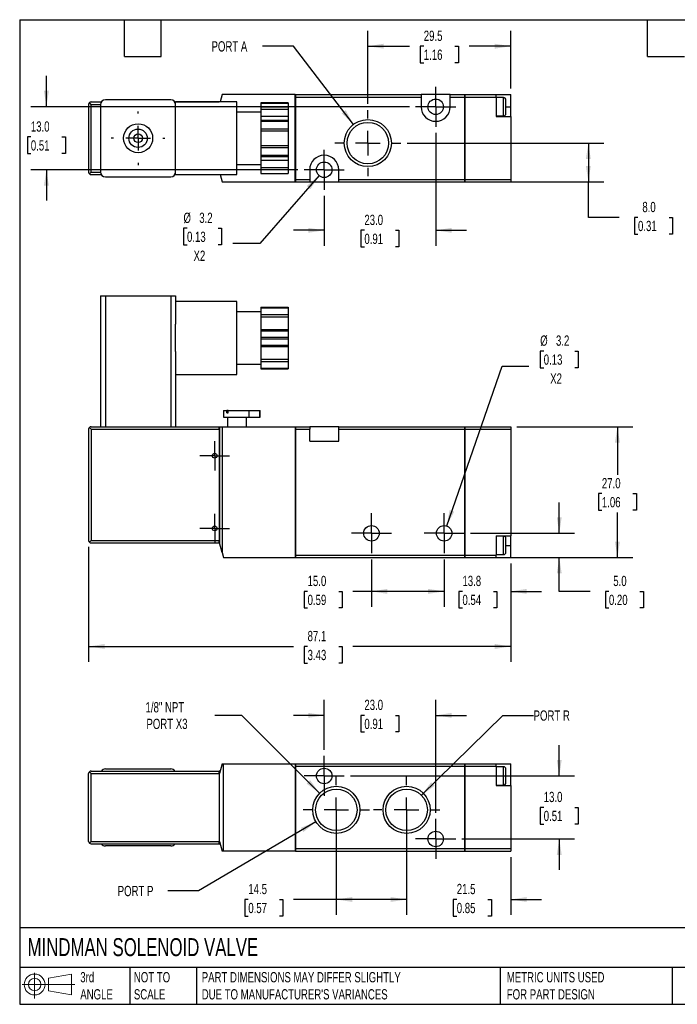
# Model space of a CAD drawing. Header units: millimetres. Extents: x 6 to 273, y 6 to 210.
# Tile 1 of 2: x 6 to 142, y 6 to 210. Entities that reach past the tile are written whole.
import ezdxf

# ---------------------------------------------------------------- set-up
doc = ezdxf.new("R2010")
doc.units = ezdxf.units.MM
doc.linetypes.add('SLD-Center', pattern=[19.05, 15.24, -1.27, 1.27, -1.27])
doc.linetypes.add('SLD-Solid', pattern=[0])
doc.layers.add('CENTER', color=40, linetype='SLD-Center')
doc.layers.add('SLD-DEFPOINTS', color=7, linetype='Continuous')
doc.layers.add('DIMENSIONS', color=140, linetype='SLD-Solid', lineweight=25)
doc.layers.add('TEXT', color=140, linetype='SLD-Solid', lineweight=25)
doc.styles.add('SLDTEXTSTYLE0', font='TXT', dxfattribs={"width": 0.7})
doc.dimstyles.new('SLDDIMSTYLE0', dxfattribs={"dimtxt": 2.158008, "dimasz": 3.302, "dimexe": 0, "dimexo": 0.0625, "dimgap": 0.539502, "dimtad": 0, "dimtih": 1, "dimtoh": 1, "dimdec": 1, "dimrnd": 1e-09, "dimzin": 4, "dimdsep": 46, "dimtxsty": 'SLDTEXTSTYLE0', "dimsah": 1, "dimcen": 0.09, "dimadec": 0, "dimazin": 1, "dimtfac": 1, "dimtdec": 1, "dimtofl": 0, "dimtmove": 0, "dimatfit": 3, "dimfxl": 0, "dimfrac": 2, "dimtolj": 1, "dimtzin": 12, "dimarcsym": 0})
doc.dimstyles.new('SLDDIMSTYLE1', dxfattribs={"dimtxt": 2.158008, "dimasz": 3.302, "dimexe": 0, "dimexo": 0.0625, "dimgap": 0.539502, "dimtad": 0, "dimtih": 1, "dimtoh": 1, "dimdec": 1, "dimrnd": 1e-09, "dimzin": 12, "dimdsep": 46, "dimtxsty": 'SLDTEXTSTYLE0', "dimsah": 1, "dimcen": 0.09, "dimadec": 0, "dimazin": 3, "dimtfac": 1, "dimtdec": 1, "dimtmove": 0, "dimatfit": 0, "dimfxl": 0, "dimfrac": 2, "dimtolj": 1, "dimtzin": 12, "dimarcsym": 0})
doc.dimstyles.new('SLDDIMSTYLE2', dxfattribs={"dimtxt": 2.158008, "dimasz": 3.302, "dimexe": 0, "dimexo": 0.0625, "dimgap": 0.539502, "dimtad": 0, "dimtih": 1, "dimtoh": 1, "dimdec": 1, "dimrnd": 1e-09, "dimzin": 12, "dimdsep": 46, "dimtxsty": 'SLDTEXTSTYLE0', "dimsah": 1, "dimcen": 0.09, "dimadec": 0, "dimazin": 3, "dimtfac": 1, "dimtdec": 1, "dimtofl": 0, "dimtmove": 0, "dimatfit": 3, "dimfxl": 0, "dimfrac": 2, "dimtolj": 1, "dimtzin": 12, "dimarcsym": 0})
doc.dimstyles.new('SLDDIMSTYLE3', dxfattribs={"dimtxt": 2.158008, "dimasz": 3.302, "dimexe": 0, "dimexo": 0.0625, "dimgap": 0.539502, "dimtad": 0, "dimtih": 1, "dimtoh": 1, "dimdec": 1, "dimrnd": 1e-09, "dimzin": 4, "dimdsep": 46, "dimtxsty": 'SLDTEXTSTYLE0', "dimsah": 1, "dimcen": 0.09, "dimadec": 0, "dimazin": 1, "dimtfac": 1, "dimtdec": 1, "dimtmove": 0, "dimatfit": 0, "dimfxl": 0, "dimfrac": 2, "dimtolj": 1, "dimtzin": 12, "dimarcsym": 0})
doc.dimstyles.new('SLDDIMSTYLE4', dxfattribs={"dimtxt": 2.158008, "dimasz": 3.302, "dimexe": 0, "dimexo": 0.0625, "dimgap": 0.539502, "dimtad": 0, "dimtih": 1, "dimtoh": 1, "dimdec": 1, "dimrnd": 1e-09, "dimzin": 12, "dimdsep": 46, "dimtxsty": 'SLDTEXTSTYLE0', "dimsah": 1, "dimcen": 0, "dimadec": 0, "dimazin": 3, "dimtfac": 1, "dimtdec": 1, "dimtofl": 0, "dimtmove": 0, "dimatfit": 3, "dimfxl": 0, "dimfrac": 2, "dimtolj": 1, "dimtzin": 12, "dimarcsym": 0})
doc.dimstyles.new('SLDDIMSTYLE5', dxfattribs={"dimtxt": 2.158008, "dimasz": 3.302, "dimexe": 0, "dimexo": 0.0625, "dimgap": 0.539502, "dimtad": 0, "dimtih": 1, "dimtoh": 1, "dimdec": 1, "dimrnd": 1e-09, "dimzin": 12, "dimdsep": 46, "dimtxsty": 'SLDTEXTSTYLE0', "dimsah": 1, "dimcen": 0, "dimadec": 0, "dimazin": 3, "dimtfac": 1, "dimtdec": 1, "dimtofl": 0, "dimtmove": 0, "dimatfit": 3, "dimfxl": 0, "dimfrac": 2, "dimtolj": 1, "dimtzin": 12, "dimarcsym": 0})

# ---------------------------------------------------------------- blocks, each defined once
blk = doc.blocks.new('Block11')
at = {"color": 7, "linetype": 'SLD-Solid', "lineweight": 18}
for p, q in [((2.59, 5.31), (2.59, 0)), ((5.48, 4.17), (10.18, 5.03)), ((5.48, 1.6), (5.48, 4.17)), ((10.18, 5.03), (10.18, 0.73)), ((0, 2.88), (10.87, 2.88)), ((5.48, 1.6), (10.18, 0.73))]:
    blk.add_line(p, q, dxfattribs=at)
for radius in [2.15, 1.29]:
    blk.add_circle((2.59, 2.88), radius, dxfattribs=at)
blk = doc.blocks.new('Block12')
at = {"layer": 'SLD-DEFPOINTS'}
blk.add_blockref('Block11', (0, 0), dxfattribs=at)
blk = doc.blocks.new('_D')
at = {"layer": 'DIMENSIONS'}
for p, q in [((108.95, 125.56), (132.85, 125.56)), ((129.68, 125.56), (129.68, 115.65)), ((126.47, 111.74), (125.75, 111.74)), ((125.75, 111.74), (125.75, 108.31)), ((132.88, 111.74), (133.61, 111.74)), ((133.61, 111.74), (133.61, 108.31)), ((125.75, 108.31), (126.47, 108.31)), ((129.68, 98.56), (129.68, 107.82)), ((133.61, 108.31), (132.88, 108.31)), ((105.95, 98.56), (132.85, 98.56))]:
    blk.add_line(p, q, dxfattribs=at)
for points in [[(129.68, 125.56), (129.17, 122.26), (130.18, 122.26)], [(129.68, 98.56), (130.18, 101.86), (129.17, 101.86)]]:
    blk.add_solid(points, dxfattribs=at)
at = {"layer": 'DIMENSIONS', "char_height": 2.117, "attachment_point": 1, "style": 'SLDTEXTSTYLE0'}
for s, insert in [('27.0', (126.47, 114.95)), ('1.06', (126.47, 111.04))]:
    blk.add_mtext(s, dxfattribs=dict(at, insert=insert))
blk = doc.blocks.new('_D_1')
at = {"layer": 'DIMENSIONS'}
for p, q in [((93.93, 98.15), (93.93, 88.4)), ((107.68, 97.29), (107.68, 88.4)), ((93.93, 91.57), (87.58, 91.57)), ((97.7, 91.57), (96.97, 91.57)), ((96.97, 91.57), (96.97, 88.14)), ((104.11, 91.57), (104.83, 91.57)), ((104.83, 91.57), (104.83, 88.14)), ((107.68, 91.57), (114.03, 91.57)), ((96.97, 88.14), (97.7, 88.14)), ((104.83, 88.14), (104.11, 88.14))]:
    blk.add_line(p, q, dxfattribs=at)
for points in [[(93.93, 91.57), (90.62, 92.08), (90.62, 91.06)], [(107.68, 91.57), (110.98, 91.06), (110.98, 92.08)]]:
    blk.add_solid(points, dxfattribs=at)
at = {"layer": 'DIMENSIONS', "char_height": 2.117, "attachment_point": 1, "style": 'SLDTEXTSTYLE0'}
for s, insert in [('13.8', (97.7, 94.78)), ('0.54', (97.7, 90.87))]:
    blk.add_mtext(s, dxfattribs=dict(at, insert=insert))
blk = doc.blocks.new('_D_2')
at = {"layer": 'DIMENSIONS'}
for p, q in [((78.93, 98.15), (78.93, 88.4)), ((93.93, 98.15), (93.93, 88.4)), ((65.75, 91.57), (65.03, 91.57)), ((65.03, 91.57), (65.03, 88.14)), ((72.17, 91.57), (72.89, 91.57)), ((72.89, 91.57), (72.89, 88.14)), ((78.93, 91.57), (75.09, 91.57)), ((93.93, 91.57), (78.93, 91.57)), ((65.03, 88.14), (65.75, 88.14)), ((72.89, 88.14), (72.17, 88.14))]:
    blk.add_line(p, q, dxfattribs=at)
for points in [[(78.93, 91.57), (82.23, 91.06), (82.23, 92.08)], [(93.93, 91.57), (90.62, 92.08), (90.62, 91.06)]]:
    blk.add_solid(points, dxfattribs=at)
at = {"layer": 'DIMENSIONS', "char_height": 2.117, "attachment_point": 1, "style": 'SLDTEXTSTYLE0'}
for s, insert in [('15.0', (65.75, 94.78)), ('0.59', (65.75, 90.87))]:
    blk.add_mtext(s, dxfattribs=dict(at, insert=insert))
blk = doc.blocks.new('_D_3')
at = {"layer": 'DIMENSIONS'}
for p, q in [((20.58, 100.79), (20.58, 77.02)), ((107.68, 97.29), (107.68, 77.02)), ((20.58, 80.2), (62.83, 80.2)), ((65.75, 80.2), (65.03, 80.2)), ((65.03, 80.2), (65.03, 76.77)), ((72.17, 80.2), (72.89, 80.2)), ((72.89, 80.2), (72.89, 76.77)), ((107.68, 80.2), (75.09, 80.2)), ((65.03, 76.77), (65.75, 76.77)), ((72.89, 76.77), (72.17, 76.77))]:
    blk.add_line(p, q, dxfattribs=at)
for points in [[(20.58, 80.2), (23.88, 79.69), (23.88, 80.71)], [(107.68, 80.2), (104.37, 80.71), (104.37, 79.69)]]:
    blk.add_solid(points, dxfattribs=at)
at = {"layer": 'DIMENSIONS', "char_height": 2.117, "attachment_point": 1, "style": 'SLDTEXTSTYLE0'}
for s, insert in [('87.1', (65.75, 83.41)), ('3.43', (65.75, 79.5))]:
    blk.add_mtext(s, dxfattribs=dict(at, insert=insert))
blk = doc.blocks.new('_D_4')
at = {"layer": 'DIMENSIONS'}
for p, q in [((117.68, 103.56), (117.68, 109.91)), ((99.34, 103.56), (120.85, 103.56)), ((105.95, 98.56), (120.85, 98.56)), ((117.68, 91.57), (117.68, 98.56)), ((124.03, 91.57), (117.68, 91.57)), ((127.92, 91.57), (127.19, 91.57)), ((127.19, 91.57), (127.19, 88.14)), ((134.33, 91.57), (135.06, 91.57)), ((135.06, 91.57), (135.06, 88.14)), ((127.19, 88.14), (127.92, 88.14)), ((135.06, 88.14), (134.33, 88.14))]:
    blk.add_line(p, q, dxfattribs=at)
for points in [[(117.68, 103.56), (118.18, 106.86), (117.17, 106.86)], [(117.68, 98.56), (117.17, 95.26), (118.18, 95.26)]]:
    blk.add_solid(points, dxfattribs=at)
at = {"layer": 'DIMENSIONS', "char_height": 2.117, "attachment_point": 1, "style": 'SLDTEXTSTYLE0'}
for s, insert in [('5.0', (128.82, 94.78)), ('0.20', (127.92, 90.87))]:
    blk.add_mtext(s, dxfattribs=dict(at, insert=insert))
blk = doc.blocks.new('_D_5')
at = {"layer": 'DIMENSIONS'}
for p, q in [((114.47, 141.16), (113.75, 141.16)), ((113.75, 141.16), (113.75, 137.73)), ((120.88, 141.16), (121.61, 141.16)), ((121.61, 141.16), (121.61, 137.73)), ((94.45, 105.07), (105.88, 138.03)), ((105.88, 138.03), (111.43, 138.03)), ((113.75, 137.73), (114.47, 137.73)), ((121.61, 137.73), (120.88, 137.73))]:
    blk.add_line(p, q, dxfattribs=at)
blk.add_solid([(94.45, 105.07), (96.01, 108.02), (95.05, 108.36)], dxfattribs=at)
at = {"layer": 'DIMENSIONS', "char_height": 2.117, "attachment_point": 1, "style": 'SLDTEXTSTYLE0'}
for s, insert in [('%%c', (113.74, 144.38)), ('3.2', (117, 144.38)), ('0.13', (114.47, 140.46)), ('X2', (115.81, 136.55))]:
    blk.add_mtext(s, dxfattribs=dict(at, insert=insert))
blk = doc.blocks.new('SW_CENTERMARKSYMBOL_0')
at = {"layer": 'CENTER', "color": 0}
for p, q in [((0, 2.54), (0, 3.04)), ((0, 0), (0, 2.54)), ((-2.54, 0), (-3.04, 0)), ((0, 0), (-2.54, 0)), ((0, 0), (0, -2.54)), ((0, 0), (2.54, 0)), ((2.54, 0), (3.04, 0)), ((0, -2.54), (0, -3.04))]:
    blk.add_line(p, q, dxfattribs=at)
blk = doc.blocks.new('SW_CENTERMARKSYMBOL_1')
at = {"layer": 'CENTER', "color": 0}
for p, q in [((0, 2.54), (0, 3.04)), ((0, 0), (0, 2.54)), ((-2.54, 0), (-3.04, 0)), ((0, 0), (-2.54, 0)), ((0, 0), (0, -2.54)), ((0, 0), (2.54, 0)), ((2.54, 0), (3.04, 0)), ((0, -2.54), (0, -3.04))]:
    blk.add_line(p, q, dxfattribs=at)
blk = doc.blocks.new('SW_CENTERMARKSYMBOL_2')
at = {"layer": 'CENTER', "color": 0}
for p, q in [((0, 2.54), (0, 4.14)), ((0, 0), (0, 2.54)), ((-2.54, 0), (-4.14, 0)), ((0, 0), (-2.54, 0)), ((0, 0), (0, -2.54)), ((0, 0), (2.54, 0)), ((2.54, 0), (4.14, 0)), ((0, -2.54), (0, -4.14))]:
    blk.add_line(p, q, dxfattribs=at)
blk = doc.blocks.new('SW_CENTERMARKSYMBOL_3')
at = {"layer": 'CENTER', "color": 0}
for p, q in [((0, 2.54), (0, 4.14)), ((0, 0), (0, 2.54)), ((-2.54, 0), (-4.14, 0)), ((0, 0), (-2.54, 0)), ((0, 0), (0, -2.54)), ((0, 0), (2.54, 0)), ((2.54, 0), (4.14, 0)), ((0, -2.54), (0, -4.14))]:
    blk.add_line(p, q, dxfattribs=at)
blk = doc.blocks.new('_D_9')
at = {"layer": 'DIMENSIONS'}
for p, q in [((92.18, 186.17), (92.18, 162.91)), ((69.18, 173.17), (69.18, 162.91)), ((69.18, 166.08), (62.83, 166.08)), ((77.47, 166.08), (76.75, 166.08)), ((76.75, 166.08), (76.75, 162.65)), ((83.88, 166.08), (84.61, 166.08)), ((84.61, 166.08), (84.61, 162.65)), ((92.18, 166.08), (98.53, 166.08)), ((76.75, 162.65), (77.47, 162.65)), ((84.61, 162.65), (83.88, 162.65))]:
    blk.add_line(p, q, dxfattribs=at)
for points in [[(69.18, 166.08), (65.87, 166.59), (65.87, 165.57)], [(92.18, 166.08), (95.48, 165.57), (95.48, 166.59)]]:
    blk.add_solid(points, dxfattribs=at)
at = {"layer": 'DIMENSIONS', "char_height": 2.117, "attachment_point": 1, "style": 'SLDTEXTSTYLE0'}
for s, insert in [('23.0', (77.47, 169.29)), ('0.91', (77.47, 165.38))]:
    blk.add_mtext(s, dxfattribs=dict(at, insert=insert))
blk = doc.blocks.new('_D_10')
at = {"layer": 'DIMENSIONS'}
for p, q in [((11.86, 191.58), (11.86, 197.93)), ((86.77, 191.58), (8.68, 191.58)), ((8.65, 185.36), (7.93, 185.36)), ((7.93, 185.36), (7.93, 181.93)), ((15.07, 185.36), (15.79, 185.36)), ((15.79, 185.36), (15.79, 181.93)), ((7.93, 181.93), (8.65, 181.93)), ((15.79, 181.93), (15.07, 181.93)), ((63.77, 178.58), (8.68, 178.58)), ((11.86, 178.58), (11.86, 172.23))]:
    blk.add_line(p, q, dxfattribs=at)
for points in [[(11.86, 191.58), (12.37, 194.88), (11.35, 194.88)], [(11.86, 178.58), (11.35, 175.28), (12.37, 175.28)]]:
    blk.add_solid(points, dxfattribs=at)
at = {"layer": 'DIMENSIONS', "char_height": 2.117, "attachment_point": 1, "style": 'SLDTEXTSTYLE0'}
for s, insert in [('13.0', (8.65, 188.57)), ('0.51', (8.65, 184.66))]:
    blk.add_mtext(s, dxfattribs=dict(at, insert=insert))
blk = doc.blocks.new('_D_11')
at = {"layer": 'DIMENSIONS'}
for p, q in [((86.27, 184.08), (126.85, 184.08)), ((123.68, 184.08), (123.68, 176.08)), ((99.4, 176.08), (126.85, 176.08)), ((123.68, 168.74), (123.68, 176.08)), ((130.03, 168.74), (123.68, 168.74)), ((133.92, 168.74), (133.19, 168.74)), ((133.19, 168.74), (133.19, 165.31)), ((140.33, 168.74), (141.06, 168.74)), ((141.06, 168.74), (141.06, 165.31)), ((133.19, 165.31), (133.92, 165.31)), ((141.06, 165.31), (140.33, 165.31))]:
    blk.add_line(p, q, dxfattribs=at)
for points in [[(123.68, 184.08), (123.17, 180.78), (124.18, 180.78)], [(123.68, 176.08), (124.18, 179.38), (123.17, 179.38)]]:
    blk.add_solid(points, dxfattribs=at)
at = {"layer": 'DIMENSIONS', "char_height": 2.117, "attachment_point": 1, "style": 'SLDTEXTSTYLE0'}
for s, insert in [('8.0', (134.82, 171.95)), ('0.31', (133.92, 168.04))]:
    blk.add_mtext(s, dxfattribs=dict(at, insert=insert))
blk = doc.blocks.new('_D_12')
at = {"layer": 'DIMENSIONS'}
for p, q in [((78.18, 192.18), (78.18, 207.26)), ((107.68, 195.35), (107.68, 207.26)), ((78.18, 204.08), (86.8, 204.08)), ((89.72, 204.08), (89, 204.08)), ((89, 204.08), (89, 200.65)), ((96.13, 204.08), (96.86, 204.08)), ((96.86, 204.08), (96.86, 200.65)), ((107.68, 204.08), (99.06, 204.08)), ((89, 200.65), (89.72, 200.65)), ((96.86, 200.65), (96.13, 200.65))]:
    blk.add_line(p, q, dxfattribs=at)
for points in [[(78.18, 204.08), (81.48, 203.57), (81.48, 204.59)], [(107.68, 204.08), (104.37, 204.59), (104.37, 203.57)]]:
    blk.add_solid(points, dxfattribs=at)
at = {"layer": 'DIMENSIONS', "char_height": 2.117, "attachment_point": 1, "style": 'SLDTEXTSTYLE0'}
for s, insert in [('29.5', (89.72, 207.29)), ('1.16', (89.72, 203.38))]:
    blk.add_mtext(s, dxfattribs=dict(at, insert=insert))
blk = doc.blocks.new('_D_13')
at = {"layer": 'DIMENSIONS'}
for p, q in [((68.12, 177.38), (55.88, 163.38)), ((40.87, 166.51), (40.15, 166.51)), ((40.15, 166.51), (40.15, 163.08)), ((47.29, 166.51), (48.01, 166.51)), ((48.01, 166.51), (48.01, 163.08)), ((40.15, 163.08), (40.87, 163.08)), ((48.01, 163.08), (47.29, 163.08)), ((55.88, 163.38), (50.32, 163.38))]:
    blk.add_line(p, q, dxfattribs=at)
blk.add_solid([(68.12, 177.38), (65.57, 175.23), (66.33, 174.56)], dxfattribs=at)
at = {"layer": 'DIMENSIONS', "char_height": 2.117, "attachment_point": 1, "style": 'SLDTEXTSTYLE0'}
for s, insert in [('%%c', (40.14, 169.72)), ('3.2', (43.4, 169.72)), ('0.13', (40.87, 165.81)), ('X2', (42.22, 161.9))]:
    blk.add_mtext(s, dxfattribs=dict(at, insert=insert))
blk = doc.blocks.new('_D_14')
at = {"layer": 'DIMENSIONS'}
for p, q in [((62.83, 204.08), (56.48, 204.08)), ((75.22, 187.94), (62.83, 204.08))]:
    blk.add_line(p, q, dxfattribs=at)
blk.add_solid([(75.22, 187.94), (73.61, 190.87), (72.8, 190.25)], dxfattribs=at)
at = {"layer": 'DIMENSIONS', "insert": (45.93, 205.1), "char_height": 2.117, "attachment_point": 1, "style": 'SLDTEXTSTYLE0'}
blk.add_mtext('PORT A', dxfattribs=at)
blk = doc.blocks.new('SW_CENTERMARKSYMBOL_7')
at = {"layer": 'CENTER', "color": 0}
for p, q in [((0, 5.08), (0, 5.54)), ((0, 0), (0, 2.54)), ((-5.08, 0), (-5.54, 0)), ((0, 0), (-2.54, 0)), ((0, 0), (0, -2.54)), ((0, 0), (2.54, 0)), ((5.08, 0), (5.54, 0)), ((0, -5.08), (0, -5.54))]:
    blk.add_line(p, q, dxfattribs=at)
blk = doc.blocks.new('SW_CENTERMARKSYMBOL_8')
at = {"layer": 'CENTER', "color": 0}
for p, q in [((0, 5.08), (0, 6.823)), ((0, 0), (0, 2.54)), ((-5.08, 0), (-6.823, 0)), ((0, 0), (-2.54, 0)), ((0, 0), (0, -2.54)), ((0, 0), (2.54, 0)), ((5.08, 0), (6.823, 0)), ((0, -5.08), (0, -6.823))]:
    blk.add_line(p, q, dxfattribs=at)
blk = doc.blocks.new('SW_CENTERMARKSYMBOL_9')
at = {"layer": 'CENTER', "color": 0}
for p, q in [((0, 2.54), (0, 4.14)), ((0, 0), (0, 2.54)), ((-2.54, 0), (-4.14, 0)), ((0, 0), (-2.54, 0)), ((0, 0), (0, -2.54)), ((0, 0), (2.54, 0)), ((2.54, 0), (4.14, 0)), ((0, -2.54), (0, -4.14))]:
    blk.add_line(p, q, dxfattribs=at)
blk = doc.blocks.new('SW_CENTERMARKSYMBOL_10')
at = {"layer": 'CENTER', "color": 0}
for p, q in [((0, 2.54), (0, 4.14)), ((0, 0), (0, 2.54)), ((-2.54, 0), (-4.14, 0)), ((0, 0), (-2.54, 0)), ((0, 0), (0, -2.54)), ((0, 0), (2.54, 0)), ((2.54, 0), (4.14, 0)), ((0, -2.54), (0, -4.14))]:
    blk.add_line(p, q, dxfattribs=at)
blk = doc.blocks.new('_D_15')
at = {"layer": 'DIMENSIONS'}
for p, q in [((69.18, 58.89), (69.18, 69.16)), ((92.18, 45.89), (92.18, 69.16)), ((69.18, 65.98), (62.83, 65.98)), ((77.47, 65.98), (76.75, 65.98)), ((76.75, 65.98), (76.75, 62.55)), ((83.88, 65.98), (84.61, 65.98)), ((84.61, 65.98), (84.61, 62.55)), ((92.18, 65.98), (98.53, 65.98)), ((76.75, 62.55), (77.47, 62.55)), ((84.61, 62.55), (83.88, 62.55))]:
    blk.add_line(p, q, dxfattribs=at)
for points in [[(69.18, 65.98), (65.87, 66.49), (65.87, 65.48)], [(92.18, 65.98), (95.48, 65.48), (95.48, 66.49)]]:
    blk.add_solid(points, dxfattribs=at)
at = {"layer": 'DIMENSIONS', "char_height": 2.117, "attachment_point": 1, "style": 'SLDTEXTSTYLE0'}
for s, insert in [('23.0', (77.47, 69.2)), ('0.91', (77.47, 65.28))]:
    blk.add_mtext(s, dxfattribs=dict(at, insert=insert))
blk = doc.blocks.new('_D_16')
at = {"layer": 'DIMENSIONS'}
for p, q in [((117.68, 53.48), (117.68, 59.83)), ((74.59, 53.48), (120.85, 53.48)), ((114.47, 46.98), (113.75, 46.98)), ((113.75, 46.98), (113.75, 43.55)), ((120.88, 46.98), (121.61, 46.98)), ((121.61, 46.98), (121.61, 43.55)), ((113.75, 43.55), (114.47, 43.55)), ((121.61, 43.55), (120.88, 43.55)), ((97.59, 40.48), (120.85, 40.48)), ((117.68, 40.48), (117.68, 34.13))]:
    blk.add_line(p, q, dxfattribs=at)
for points in [[(117.68, 53.48), (118.18, 56.79), (117.17, 56.79)], [(117.68, 40.48), (117.17, 37.18), (118.18, 37.18)]]:
    blk.add_solid(points, dxfattribs=at)
at = {"layer": 'DIMENSIONS', "char_height": 2.117, "attachment_point": 1, "style": 'SLDTEXTSTYLE0'}
for s, insert in [('13.0', (114.47, 50.2)), ('0.51', (114.47, 46.28))]:
    blk.add_mtext(s, dxfattribs=dict(at, insert=insert))
blk = doc.blocks.new('_D_17')
at = {"layer": 'DIMENSIONS'}
for p, q in [((86.18, 38.39), (86.18, 24.81)), ((107.68, 36.71), (107.68, 24.81)), ((86.18, 27.98), (79.83, 27.98)), ((96.53, 27.98), (95.81, 27.98)), ((95.81, 27.98), (95.81, 24.55)), ((102.94, 27.98), (103.67, 27.98)), ((103.67, 27.98), (103.67, 24.55)), ((107.68, 27.98), (114.03, 27.98)), ((95.81, 24.55), (96.53, 24.55)), ((103.67, 24.55), (102.94, 24.55))]:
    blk.add_line(p, q, dxfattribs=at)
for points in [[(86.18, 27.98), (82.87, 28.49), (82.87, 27.48)], [(107.68, 27.98), (110.98, 27.48), (110.98, 28.49)]]:
    blk.add_solid(points, dxfattribs=at)
at = {"layer": 'DIMENSIONS', "char_height": 2.117, "attachment_point": 1, "style": 'SLDTEXTSTYLE0'}
for s, insert in [('21.5', (96.53, 31.2)), ('0.85', (96.53, 27.28))]:
    blk.add_mtext(s, dxfattribs=dict(at, insert=insert))
blk = doc.blocks.new('_D_18')
at = {"layer": 'DIMENSIONS'}
for p, q in [((71.68, 45.21), (71.68, 24.81)), ((86.18, 45.21), (86.18, 24.81)), ((53.52, 27.98), (52.8, 27.98)), ((52.8, 27.98), (52.8, 24.55)), ((59.93, 27.98), (60.66, 27.98)), ((60.66, 27.98), (60.66, 24.55)), ((71.68, 27.98), (62.86, 27.98)), ((86.18, 27.98), (71.68, 27.98)), ((52.8, 24.55), (53.52, 24.55)), ((60.66, 24.55), (59.93, 24.55))]:
    blk.add_line(p, q, dxfattribs=at)
for points in [[(71.68, 27.98), (74.98, 27.48), (74.98, 28.49)], [(86.18, 27.98), (82.87, 28.49), (82.87, 27.48)]]:
    blk.add_solid(points, dxfattribs=at)
at = {"layer": 'DIMENSIONS', "char_height": 2.117, "attachment_point": 1, "style": 'SLDTEXTSTYLE0'}
for s, insert in [('14.5', (53.52, 31.2)), ('0.57', (53.52, 27.28))]:
    blk.add_mtext(s, dxfattribs=dict(at, insert=insert))
blk = doc.blocks.new('_D_19')
at = {"layer": 'DIMENSIONS'}
for p, q in [((52.18, 65.98), (46.62, 65.98)), ((68.24, 49.92), (52.18, 65.98))]:
    blk.add_line(p, q, dxfattribs=at)
blk.add_solid([(68.24, 49.92), (66.26, 52.62), (65.54, 51.9)], dxfattribs=at)
at = {"layer": 'DIMENSIONS', "char_height": 2.117, "attachment_point": 1, "style": 'SLDTEXTSTYLE0'}
for s, insert in [('1/8" NPT', (32.32, 68.71)), ('PORT X3', (32.5, 65.28))]:
    blk.add_mtext(s, dxfattribs=dict(at, insert=insert))
blk = doc.blocks.new('_D_20')
at = {"layer": 'DIMENSIONS'}
for p, q in [((67.48, 44.02), (43.25, 29.78)), ((43.25, 29.78), (36.9, 29.78))]:
    blk.add_line(p, q, dxfattribs=at)
blk.add_solid([(67.48, 44.02), (64.38, 42.78), (64.89, 41.91)], dxfattribs=at)
at = {"layer": 'DIMENSIONS', "insert": (26.57, 30.79), "char_height": 2.117, "attachment_point": 1, "style": 'SLDTEXTSTYLE0'}
blk.add_mtext('PORT P', dxfattribs=at)
blk = doc.blocks.new('_D_21')
at = {"layer": 'DIMENSIONS'}
for p, q in [((89.23, 49.48), (106.03, 65.98)), ((106.03, 65.98), (112.38, 65.98))]:
    blk.add_line(p, q, dxfattribs=at)
blk.add_solid([(89.23, 49.48), (91.94, 51.44), (91.23, 52.16)], dxfattribs=at)
at = {"layer": 'DIMENSIONS', "insert": (112.38, 67), "char_height": 2.117, "attachment_point": 1, "style": 'SLDTEXTSTYLE0'}
blk.add_mtext('PORT R', dxfattribs=at)
blk = doc.blocks.new('SW_CENTERMARKSYMBOL_11')
at = {"layer": 'CENTER', "color": 0}
for p, q in [((0, 5.08), (0, 6.823)), ((0, 0), (0, 2.54)), ((-5.08, 0), (-6.823, 0)), ((0, 0), (-2.54, 0)), ((0, 0), (0, -2.54)), ((0, 0), (2.54, 0)), ((5.08, 0), (6.823, 0)), ((0, -5.08), (0, -6.823))]:
    blk.add_line(p, q, dxfattribs=at)
blk = doc.blocks.new('SW_CENTERMARKSYMBOL_12')
at = {"layer": 'CENTER', "color": 0}
for p, q in [((0, 5.08), (0, 6.823)), ((0, 0), (0, 2.54)), ((-5.08, 0), (-6.823, 0)), ((0, 0), (-2.54, 0)), ((0, 0), (0, -2.54)), ((0, 0), (2.54, 0)), ((5.08, 0), (6.823, 0)), ((0, -5.08), (0, -6.823))]:
    blk.add_line(p, q, dxfattribs=at)
blk = doc.blocks.new('SW_CENTERMARKSYMBOL_13')
at = {"layer": 'CENTER', "color": 0}
for p, q in [((0, 2.54), (0, 4.14)), ((0, 0), (0, 2.54)), ((-2.54, 0), (-4.14, 0)), ((0, 0), (-2.54, 0)), ((0, 0), (0, -2.54)), ((0, 0), (2.54, 0)), ((2.54, 0), (4.14, 0)), ((0, -2.54), (0, -4.14))]:
    blk.add_line(p, q, dxfattribs=at)
blk = doc.blocks.new('SW_CENTERMARKSYMBOL_14')
at = {"layer": 'CENTER', "color": 0}
for p, q in [((0, 2.54), (0, 4.14)), ((0, 0), (0, 2.54)), ((-2.54, 0), (-4.14, 0)), ((0, 0), (-2.54, 0)), ((0, 0), (0, -2.54)), ((0, 0), (2.54, 0)), ((2.54, 0), (4.14, 0)), ((0, -2.54), (0, -4.14))]:
    blk.add_line(p, q, dxfattribs=at)

msp = doc.modelspace()

# ---------------------------------------------------------------- linework, layer by layer
for p, q in [((48.11, 194.08), (47.71, 192.58)), ((63.18, 194.08), (48.11, 194.08)), ((63.18, 176.08), (63.18, 194.08)), ((63.23, 193.58), (63.18, 193.58)), ((63.23, 194.08), (89.18, 194.08)), ((63.23, 194.08), (63.23, 193.58)), ((63.23, 193.58), (89.18, 193.58)), ((63.23, 193.58), (63.23, 176.58)), ((89.18, 194.08), (89.18, 193.58)), ((95.18, 194.08), (89.18, 194.08)), ((89.18, 193.58), (89.18, 191.58)), ((95.18, 194.08), (98.13, 194.08)), ((95.18, 193.58), (95.18, 194.08)), ((95.18, 193.58), (98.13, 193.58)), ((95.18, 191.58), (95.18, 193.58)), ((98.13, 194.08), (98.13, 193.58)), ((98.13, 193.58), (98.13, 176.58)), ((98.13, 193.58), (98.18, 193.58)), ((98.18, 194.08), (104.68, 194.08)), ((98.18, 194.08), (98.18, 193.58)), ((98.18, 193.58), (104.68, 193.58)), ((98.18, 193.58), (98.18, 176.58)), ((104.68, 193.58), (104.68, 194.08)), ((104.68, 194.08), (107.68, 194.08)), ((104.68, 193.58), (104.68, 189.58)), ((106.18, 193.48), (104.68, 193.48)), ((106.18, 189.68), (106.18, 193.48)), ((107.68, 191.58), (107.68, 194.08)), ((20.58, 192.08), (20.58, 178.08)), ((21.08, 192.08), (20.72, 192.44)), ((21.08, 192.58), (23.19, 192.58)), ((21.08, 192.08), (23.03, 192.08)), ((21.08, 178.08), (21.08, 192.08)), ((23.03, 192.03), (23.03, 178.13)), ((37.53, 193.03), (24.03, 193.03)), ((38.36, 192.58), (47.53, 192.58)), ((51.13, 192.58), (38.53, 192.58)), ((38.53, 192.03), (38.53, 192.58)), ((38.53, 192.08), (38.53, 192.08)), ((38.53, 178.13), (38.53, 192.03)), ((51.13, 177.58), (51.13, 192.58)), ((61.73, 192.37), (56.13, 192.37)), ((56.13, 192.37), (56.13, 192.33)), ((56.13, 192.33), (61.73, 192.33)), ((56.13, 192.33), (56.13, 191.55)), ((56.13, 191.55), (61.73, 191.55)), ((56.13, 191.55), (56.13, 191.11)), ((56.13, 191.11), (61.73, 191.11)), ((56.13, 191.11), (56.13, 189.61)), ((61.73, 192.37), (61.73, 192.33)), ((61.73, 192.33), (61.73, 191.55)), ((61.73, 191.55), (61.73, 191.11)), ((61.73, 191.11), (61.73, 189.61)), ((106.68, 190.18), (106.68, 192.98)), ((106.68, 191.58), (107.68, 191.58)), ((107.68, 189.58), (107.68, 191.58)), ((56.13, 190.48), (51.13, 190.48)), ((56.13, 189.61), (61.73, 189.61)), ((56.13, 189.61), (56.13, 188.83)), ((61.73, 189.61), (61.73, 188.83)), ((104.68, 189.68), (106.18, 189.68)), ((104.68, 189.58), (107.68, 189.58)), ((107.68, 189.58), (107.68, 176.58)), ((56.13, 188.83), (61.73, 188.83)), ((56.13, 188.83), (56.13, 188.58)), ((56.13, 188.58), (61.73, 188.58)), ((56.13, 188.58), (56.13, 187.02)), ((56.13, 187.02), (61.73, 187.02)), ((56.13, 187.02), (56.13, 186.58)), ((61.73, 188.83), (61.73, 188.58)), ((61.73, 188.58), (61.73, 187.02)), ((61.73, 187.02), (61.73, 186.58)), ((56.13, 186.58), (61.73, 186.58)), ((56.13, 186.58), (56.13, 183.58)), ((61.73, 186.58), (61.73, 183.58)), ((56.13, 183.58), (61.73, 183.58)), ((56.13, 183.58), (56.13, 183.15)), ((56.13, 183.15), (61.73, 183.15)), ((56.13, 183.15), (56.13, 181.59)), ((61.73, 183.58), (61.73, 183.15)), ((61.73, 183.15), (61.73, 181.59)), ((56.13, 181.59), (61.73, 181.59)), ((56.13, 181.59), (56.13, 181.33)), ((56.13, 181.33), (61.73, 181.33)), ((56.13, 181.33), (56.13, 180.55)), ((61.73, 181.59), (61.73, 181.33)), ((61.73, 181.33), (61.73, 180.55)), ((51.13, 179.68), (56.13, 179.68)), ((56.13, 180.55), (61.73, 180.55)), ((56.13, 180.55), (56.13, 179.05)), ((56.13, 179.05), (61.73, 179.05)), ((56.13, 179.05), (56.13, 178.62)), ((61.73, 180.55), (61.73, 179.05)), ((61.73, 179.05), (61.73, 178.62)), ((20.72, 177.73), (21.08, 178.08)), ((21.08, 178.08), (23.03, 178.08)), ((21.08, 177.58), (23.19, 177.58)), ((24.03, 177.13), (37.53, 177.13)), ((38.36, 177.58), (47.53, 177.58)), ((38.53, 177.58), (38.53, 178.13)), ((38.53, 178.08), (38.53, 178.08)), ((38.53, 177.58), (51.13, 177.58)), ((47.71, 177.58), (48.11, 176.08)), ((56.13, 178.62), (61.73, 178.62)), ((56.13, 178.62), (56.13, 177.84)), ((56.13, 177.84), (61.73, 177.84)), ((56.13, 177.84), (56.13, 177.8)), ((56.13, 177.8), (61.73, 177.8)), ((61.73, 178.62), (61.73, 177.84)), ((61.73, 177.84), (61.73, 177.8)), ((66.18, 178.58), (66.18, 176.58)), ((72.18, 176.58), (72.18, 178.58)), ((48.11, 176.08), (63.18, 176.08)), ((63.23, 176.58), (63.18, 176.58)), ((63.23, 176.58), (66.18, 176.58)), ((63.23, 176.58), (63.23, 176.08)), ((63.23, 176.08), (66.18, 176.08)), ((66.18, 176.58), (66.18, 176.08)), ((66.18, 176.08), (72.18, 176.08)), ((72.18, 176.58), (98.13, 176.58)), ((72.18, 176.08), (72.18, 176.58)), ((72.18, 176.08), (98.13, 176.08)), ((98.13, 176.58), (98.13, 176.08)), ((98.13, 176.58), (98.18, 176.58)), ((98.18, 176.58), (107.68, 176.58)), ((98.18, 176.58), (98.18, 176.08)), ((98.18, 176.08), (107.68, 176.08)), ((107.68, 176.58), (107.68, 176.08)), ((23.03, 152.56), (23.03, 125.56)), ((23.03, 152.56), (24.03, 152.56)), ((24.03, 152.56), (24.03, 125.56)), ((24.03, 152.56), (37.53, 152.56)), ((37.53, 152.56), (37.53, 125.56)), ((37.53, 152.56), (38.53, 152.56)), ((38.53, 152.56), (38.53, 146.68)), ((51.13, 151.36), (38.53, 151.36)), ((51.13, 143.86), (51.13, 151.36)), ((56.13, 149.26), (51.13, 149.26)), ((56.13, 150.21), (61.73, 150.21)), ((56.13, 150.21), (56.13, 150.06)), ((56.13, 150.06), (61.73, 150.06)), ((56.13, 150.06), (56.13, 148.71)), ((56.13, 148.71), (61.73, 148.71)), ((56.13, 148.71), (56.13, 148.21)), ((61.73, 150.21), (61.73, 150.06)), ((61.73, 150.06), (61.73, 148.71)), ((61.73, 148.71), (61.73, 148.21)), ((38.53, 141.04), (38.53, 146.68)), ((56.13, 148.21), (61.73, 148.21)), ((56.13, 148.21), (56.13, 145.61)), ((61.73, 148.21), (61.73, 145.61)), ((56.13, 145.61), (61.73, 145.61)), ((56.13, 145.61), (56.13, 145.36)), ((56.13, 145.36), (61.73, 145.36)), ((56.13, 145.36), (56.13, 144.01)), ((61.73, 145.61), (61.73, 145.36)), ((61.73, 145.36), (61.73, 144.01)), ((51.13, 136.36), (51.13, 143.86)), ((56.13, 144.01), (61.73, 144.01)), ((56.13, 144.01), (56.13, 143.71)), ((56.13, 143.71), (61.73, 143.71)), ((56.13, 143.71), (56.13, 142.36)), ((56.13, 142.36), (61.73, 142.36)), ((56.13, 142.36), (56.13, 142.11)), ((61.73, 144.01), (61.73, 143.71)), ((61.73, 143.71), (61.73, 142.36)), ((61.73, 142.36), (61.73, 142.11)), ((38.53, 141.04), (38.53, 125.56)), ((56.13, 142.11), (61.73, 142.11)), ((56.13, 142.11), (56.13, 139.51)), ((61.73, 142.11), (61.73, 139.51)), ((51.13, 138.46), (56.13, 138.46)), ((56.13, 139.51), (61.73, 139.51)), ((56.13, 139.51), (56.13, 139.01)), ((56.13, 139.01), (61.73, 139.01)), ((56.13, 139.01), (56.13, 137.66)), ((61.73, 139.51), (61.73, 139.01)), ((61.73, 139.01), (61.73, 137.66)), ((38.53, 136.36), (51.13, 136.36)), ((56.13, 137.66), (61.73, 137.66)), ((56.13, 137.66), (56.13, 137.51)), ((56.13, 137.51), (61.73, 137.51)), ((61.73, 137.66), (61.73, 137.51)), ((48.43, 128.91), (48.43, 127.51)), ((48.43, 128.91), (49.1, 128.91)), ((49.1, 128.41), (49.1, 128.91)), ((49.38, 128.91), (49.1, 128.91)), ((49.1, 128.41), (49.38, 128.41)), ((49.38, 128.41), (49.38, 128.91)), ((49.38, 128.91), (53.61, 128.91)), ((53.61, 128.91), (53.61, 127.51)), ((53.61, 128.91), (55.82, 128.91)), ((55.82, 128.91), (55.82, 127.51)), ((55.82, 128.91), (55.96, 128.91)), ((55.96, 127.51), (55.96, 128.91)), ((48.43, 127.51), (53.61, 127.51)), ((49.23, 127.51), (49.23, 125.56)), ((53.13, 125.56), (53.13, 127.51)), ((53.61, 127.51), (55.82, 127.51)), ((55.82, 127.51), (55.96, 127.51)), ((20.58, 125.06), (20.58, 102.06)), ((21.08, 125.06), (20.72, 125.41)), ((21.08, 125.56), (23.03, 125.56)), ((21.08, 125.06), (21.08, 102.06)), ((21.08, 125.06), (47.53, 125.06)), ((23.03, 125.56), (24.03, 125.56)), ((24.03, 125.56), (37.53, 125.56)), ((37.53, 125.56), (38.53, 125.56)), ((38.53, 125.56), (47.53, 125.56)), ((47.53, 125.06), (47.53, 125.56)), ((47.53, 125.06), (47.53, 102.06)), ((47.53, 125.06), (47.58, 125.06)), ((47.58, 125.56), (47.58, 125.06)), ((47.58, 125.56), (48.11, 125.56)), ((47.58, 125.06), (47.58, 102.06)), ((48.11, 125.56), (48.11, 99.56)), ((48.11, 125.56), (63.18, 125.56)), ((63.18, 125.56), (63.18, 98.56)), ((63.23, 125.06), (63.18, 125.06)), ((63.23, 125.56), (66.18, 125.56)), ((63.23, 125.56), (63.23, 125.06)), ((63.23, 125.06), (66.18, 125.06)), ((63.23, 125.06), (63.23, 99.06)), ((66.18, 125.56), (66.18, 125.06)), ((72.18, 125.56), (66.18, 125.56)), ((66.18, 122.56), (66.18, 125.06)), ((72.18, 125.56), (98.13, 125.56)), ((72.18, 125.06), (72.18, 125.56)), ((72.18, 122.56), (72.18, 125.06)), ((72.18, 125.06), (98.13, 125.06)), ((98.13, 125.56), (98.13, 125.06)), ((98.13, 125.06), (98.13, 99.06)), ((98.13, 125.06), (98.18, 125.06)), ((98.18, 125.56), (107.68, 125.56)), ((98.18, 125.56), (98.18, 125.06)), ((98.18, 125.06), (107.68, 125.06)), ((98.18, 125.06), (98.18, 99.06)), ((107.68, 125.56), (107.68, 125.06)), ((107.68, 125.06), (107.68, 103.06)), ((66.18, 122.56), (72.18, 122.56)), ((20.72, 101.7), (21.08, 102.06)), ((21.08, 102.06), (47.53, 102.06)), ((47.53, 101.56), (47.53, 102.06)), ((47.53, 102.06), (47.58, 102.06)), ((47.58, 102.06), (47.58, 101.56)), ((104.68, 103.06), (107.68, 103.06)), ((104.68, 103.06), (104.68, 99.06)), ((106.18, 102.96), (104.68, 102.96)), ((106.18, 101.06), (106.18, 102.96)), ((106.68, 101.06), (106.68, 102.46)), ((107.68, 101.06), (107.68, 103.06)), ((21.08, 101.56), (47.53, 101.56)), ((48.11, 99.56), (47.58, 101.56)), ((106.18, 99.16), (106.18, 101.06)), ((106.68, 99.66), (106.68, 101.06)), ((106.68, 101.06), (107.68, 101.06)), ((107.68, 98.56), (107.68, 101.06)), ((48.11, 99.56), (48.38, 98.56)), ((48.38, 98.56), (63.18, 98.56)), ((63.23, 99.06), (63.18, 99.06)), ((63.23, 99.06), (98.13, 99.06)), ((63.23, 99.06), (63.23, 98.56)), ((63.23, 98.56), (98.13, 98.56)), ((98.13, 99.06), (98.13, 98.56)), ((98.13, 99.06), (98.18, 99.06)), ((98.18, 99.06), (104.68, 99.06)), ((98.18, 99.06), (98.18, 98.56)), ((98.18, 98.56), (104.68, 98.56)), ((104.68, 99.16), (106.18, 99.16)), ((104.68, 98.56), (104.68, 99.06)), ((104.68, 98.56), (107.68, 98.56)), ((24.03, 54.93), (37.53, 54.93)), ((48.11, 55.98), (47.58, 53.98)), ((48.11, 55.98), (48.38, 55.98)), ((48.38, 37.98), (48.38, 55.98)), ((48.38, 55.98), (63.18, 55.98)), ((63.18, 55.98), (63.18, 37.98)), ((63.23, 55.48), (63.18, 55.48)), ((63.23, 55.98), (98.13, 55.98)), ((63.23, 55.98), (63.23, 55.48)), ((63.23, 55.48), (98.13, 55.48)), ((63.23, 55.48), (63.23, 38.48)), ((98.13, 55.98), (98.13, 55.48)), ((98.13, 55.48), (98.13, 38.48)), ((98.13, 55.48), (98.18, 55.48)), ((98.18, 55.98), (104.68, 55.98)), ((98.18, 55.98), (98.18, 55.48)), ((98.18, 55.48), (104.68, 55.48)), ((98.18, 55.48), (98.18, 38.48)), ((104.68, 55.48), (104.68, 55.98)), ((104.68, 55.98), (107.68, 55.98)), ((104.68, 55.48), (104.68, 51.48)), ((106.18, 55.38), (104.68, 55.38)), ((106.18, 51.58), (106.18, 55.38)), ((106.68, 52.08), (106.68, 54.88)), ((107.68, 53.48), (107.68, 55.98)), ((20.58, 39.98), (20.58, 53.98)), ((21.08, 53.98), (20.72, 54.34)), ((21.08, 54.48), (47.53, 54.48)), ((21.08, 39.98), (21.08, 53.98)), ((21.08, 53.98), (47.53, 53.98)), ((47.71, 54.48), (47.53, 54.48)), ((47.53, 53.98), (47.53, 54.48)), ((47.53, 53.98), (47.53, 39.98)), ((47.53, 53.98), (47.58, 53.98)), ((47.58, 39.98), (47.58, 53.98)), ((106.68, 53.48), (107.68, 53.48)), ((107.68, 51.48), (107.68, 53.48)), ((104.68, 51.58), (106.18, 51.58)), ((104.68, 51.48), (107.68, 51.48)), ((107.68, 51.48), (107.68, 38.48)), ((20.72, 39.63), (21.08, 39.98)), ((21.08, 39.98), (47.53, 39.98)), ((21.08, 39.48), (47.53, 39.48)), ((37.53, 39.03), (24.03, 39.03)), ((47.53, 39.48), (47.53, 39.98)), ((47.53, 39.98), (47.58, 39.98)), ((47.53, 39.48), (47.71, 39.48)), ((47.58, 39.98), (48.11, 37.98)), ((48.38, 37.98), (48.11, 37.98)), ((63.18, 37.98), (48.38, 37.98)), ((63.23, 38.48), (63.18, 38.48)), ((63.23, 38.48), (98.13, 38.48)), ((63.23, 38.48), (63.23, 37.98)), ((63.23, 37.98), (98.13, 37.98)), ((98.13, 38.48), (98.13, 37.98)), ((98.13, 38.48), (98.18, 38.48)), ((98.18, 38.48), (107.68, 38.48)), ((98.18, 38.48), (98.18, 37.98)), ((98.18, 37.98), (107.68, 37.98)), ((107.68, 38.48), (107.68, 37.98))]:
    msp.add_line(p, q)
for centre, radius in [((92.18, 191.58), 1.6), ((30.78, 185.08), 3), ((30.78, 185.08), 1.9), ((78.18, 184.08), 4.86), ((78.18, 184.08), 4.28), ((30.78, 185.08), 0.9), ((69.18, 178.58), 1.6), ((46.58, 119.56), 0.5), ((46.58, 104.56), 0.5), ((78.93, 103.56), 1.6), ((93.93, 103.56), 1.6), ((69.18, 53.48), 1.6), ((71.68, 46.48), 4.86), ((86.18, 46.48), 4.86), ((71.68, 46.48), 4.28), ((86.18, 46.48), 4.28), ((92.18, 40.48), 1.6)]:
    msp.add_circle(centre, radius)
for centre, radius, start, end in [((106.18, 192.98), 0.5, 0, 90), ((21.08, 192.08), 0.5, 135, 180), ((21.08, 192.08), 0.5, 90, 135), ((24.03, 192.03), 1, 90, 180), ((37.53, 192.03), 1, 0, 90), ((92.18, 191.58), 3, 180, 0), ((106.18, 190.18), 0.5, 270, 0), ((69.18, 178.58), 3, 0, 180), ((21.08, 178.08), 0.5, 180, 225), ((21.08, 178.08), 0.5, 225, 270), ((24.03, 178.13), 1, 180, 270), ((37.53, 178.13), 1, 270, 0), ((21.08, 125.06), 0.5, 135, 180), ((21.08, 125.06), 0.5, 90, 135), ((21.08, 102.06), 0.5, 180, 225), ((21.08, 102.06), 0.5, 225, 270), ((106.18, 102.46), 0.5, 0, 90), ((106.18, 99.66), 0.5, 270, 0), ((24.03, 53.93), 1, 90, 146.633), ((37.53, 53.93), 1, 33.367, 90), ((106.18, 54.88), 0.5, 0, 90), ((21.08, 53.98), 0.5, 135, 180), ((21.08, 53.98), 0.5, 90, 135), ((106.18, 52.08), 0.5, 270, 0), ((21.08, 39.98), 0.5, 180, 225), ((21.08, 39.98), 0.5, 225, 270), ((24.03, 40.03), 1, 213.367, 270), ((37.53, 40.03), 1, 270, 326.633)]:
    msp.add_arc(centre, radius, start, end)
at = {"layer": 'TEXT'}
for p, q in [((6.35, 209.55), (273.05, 209.55)), ((6.35, 209.55), (6.35, 6.35)), ((27.94, 201.93), (27.94, 209.55)), ((35.56, 201.93), (35.56, 209.55)), ((135.89, 201.93), (135.89, 209.55)), ((27.94, 201.93), (35.56, 201.93)), ((135.89, 201.93), (143.51, 201.93)), ((273.05, 22.13), (6.35, 22.13)), ((273.05, 13.97), (6.35, 13.97)), ((29.04, 13.97), (29.04, 6.35)), ((42.84, 13.97), (42.84, 6.35)), ((105.48, 13.97), (105.48, 6.35)), ((141, 13.97), (141, 6.35)), ((6.35, 6.35), (273.05, 6.35))]:
    msp.add_line(p, q, dxfattribs=at)

# ---------------------------------------------------------------- block references
at = {"layer": 'CENTER'}
for name, p in [('SW_CENTERMARKSYMBOL_10', (92.18, 191.58)), ('SW_CENTERMARKSYMBOL_7', (30.78, 185.08)), ('SW_CENTERMARKSYMBOL_8', (78.18, 184.08)), ('SW_CENTERMARKSYMBOL_9', (69.18, 178.58)), ('SW_CENTERMARKSYMBOL_1', (46.58, 119.56)), ('SW_CENTERMARKSYMBOL_2', (78.93, 103.56)), ('SW_CENTERMARKSYMBOL_3', (93.93, 103.56)), ('SW_CENTERMARKSYMBOL_0', (46.58, 104.56)), ('SW_CENTERMARKSYMBOL_13', (69.18, 53.48)), ('SW_CENTERMARKSYMBOL_11', (71.68, 46.48)), ('SW_CENTERMARKSYMBOL_12', (86.18, 46.48)), ('SW_CENTERMARKSYMBOL_14', (92.18, 40.48))]:
    msp.add_blockref(name, p, dxfattribs=at)
at = {"layer": 'SLD-DEFPOINTS'}
msp.add_blockref('Block12', (6.84, 7.55), dxfattribs=at)

# ---------------------------------------------------------------- texts
at = {"layer": 'TEXT', "attachment_point": 1, "style": 'SLDTEXTSTYLE0'}
for s, insert, char_height in [('MINDMAN SOLENOID VALVE', (7.97, 20), 3.7042), ('3rd^JANGLE', (18.85, 13), 2.117), ('NOT TO^JSCALE', (29.91, 13), 2.1167), ("PART DIMENSIONS MAY DIFFER SLIGHTLY ^JDUE TO MANUFACTURER'S VARIANCES", (43.91, 13), 2.1167), ('METRIC UNITS USED ^JFOR PART DESIGN', (106.85, 13), 2.1167)]:
    msp.add_mtext(s, dxfattribs=dict(at, insert=insert, char_height=char_height))

# ---------------------------------------------------------------- dimensions: what is measured, and where the dimension line sits
at = {"layer": 'DIMENSIONS'}
for base, p1, p2, angle, dimstyle, picture, middle in [((107.68, 204.08), (78.18, 190.91), (107.68, 194.08), 0, 'SLDDIMSTYLE2', '_D_12', (92.93, 204.08)), ((11.86, 178.58), (88.04, 191.58), (65.04, 178.58), 90, 'SLDDIMSTYLE3', '_D_10', (11.86, 185.36)), ((123.68, 176.08), (85, 184.08), (98.13, 176.08), 90, 'SLDDIMSTYLE0', '_D_11', (123.68, 168.74)), ((129.68, 125.56), (104.68, 98.56), (107.68, 125.56), 90, 'SLDDIMSTYLE0', '_D', (129.68, 111.74)), ((117.68, 98.56), (98.07, 103.56), (104.68, 98.56), 90, 'SLDDIMSTYLE3', '_D_4', (117.68, 91.57)), ((117.68, 40.48), (73.32, 53.48), (96.32, 40.48), 90, 'SLDDIMSTYLE3', '_D_16', (117.68, 46.98))]:
    dim = msp.add_linear_dim(base=base, p1=p1, p2=p2, angle=angle, dimstyle=dimstyle, dxfattribs=at)
    dim.commit()
    dim.dimension.update_dxf_attribs({"geometry": picture, "text_midpoint": middle, "dimtype": 160})
for p1, p2, text, picture, middle in [((81.14, 180.22), (75.22, 187.94), 'PORT A', '_D_14', (51.2, 204.08)), ((75.12, 43.04), (68.24, 49.92), '1/8" NPT\\PPORT X3', '_D_19', (38.68, 65.98)), ((83.12, 43.48), (89.23, 49.48), 'PORT R', '_D_21', (117.68, 65.98)), ((75.87, 48.95), (67.48, 44.02), 'PORT P', '_D_20', (31.74, 29.78))]:
    dim = msp.add_diameter_dim_2p(p1=p1, p2=p2, text=text, dimstyle='SLDDIMSTYLE5', override={"dimpost": '<>'}, dxfattribs=at)
    dim.commit()
    dim.dimension.update_dxf_attribs({"geometry": picture, "text_midpoint": middle, "dimtype": 163})
for base, p1, p2, dimstyle, picture, middle in [((92.18, 166.08), (69.18, 174.44), (92.18, 187.44), 'SLDDIMSTYLE3', '_D_9', (80.68, 166.08)), ((20.58, 80.2), (107.68, 98.56), (20.58, 102.06), 'SLDDIMSTYLE2', '_D_3', (68.96, 80.2)), ((78.93, 91.57), (93.93, 99.42), (78.93, 99.42), 'SLDDIMSTYLE0', '_D_2', (68.96, 91.57)), ((107.67643242, 91.572512), (93.92643242, 99.41804807), (107.67643242, 98.55804807), 'SLDDIMSTYLE1', '_D_1', (100.903175, 91.572512)), ((92.18, 65.98), (69.18, 57.62), (92.18, 44.62), 'SLDDIMSTYLE3', '_D_15', (80.68, 65.98)), ((71.68, 27.98), (86.18, 46.48), (71.68, 46.48), 'SLDDIMSTYLE2', '_D_18', (56.73, 27.98)), ((107.68, 27.98), (86.18, 39.66), (107.68, 37.98), 'SLDDIMSTYLE1', '_D_17', (99.74, 27.98))]:
    dim = msp.add_linear_dim(base=base, p1=p1, p2=p2, dimstyle=dimstyle, dxfattribs=at)
    dim.commit()
    dim.dimension.update_dxf_attribs({"geometry": picture, "text_midpoint": middle, "dimtype": 160})
for p1, p2, picture, middle in [((70.23, 179.79), (68.12, 177.38), '_D_13', (44.08, 164.49)), ((93.4, 102.05), (94.45, 105.07), '_D_5', (117.68, 139.15))]:
    dim = msp.add_diameter_dim_2p(p1=p1, p2=p2, text='<>\\PX2', dimstyle='SLDDIMSTYLE4', dxfattribs=at)
    dim.commit()
    dim.dimension.update_dxf_attribs({"geometry": picture, "text_midpoint": middle, "dimtype": 163})

doc.saveas('drawing.dxf')
